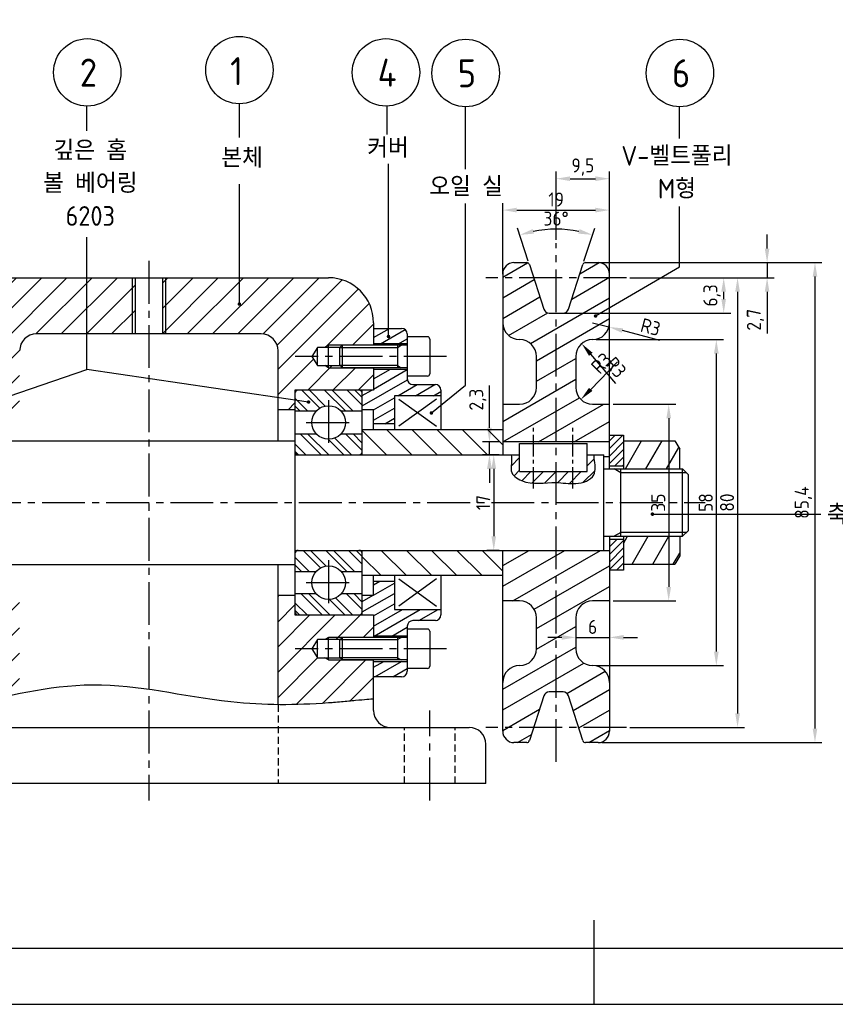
# Model space of a CAD drawing. Header units: millimetres. Extents: x 0 to 420, y 0 to 297.
# Tile 2 of 4: x 108 to 253, y 0 to 175. Entities that reach past the tile are written whole.
import ezdxf
from ezdxf.enums import TextEntityAlignment as Align

# ---------------------------------------------------------------- set-up
doc = ezdxf.new("R2010")
doc.units = ezdxf.units.MM
doc.header["$LTSCALE"] = 0.4
doc.linetypes.add('CENTER2', pattern=[28.575, 19.05, -3.175, 3.175, -3.175])
doc.linetypes.add('HIDDEN2', pattern=[4.7625, 3.175, -1.5875])
for name, color, linetype in [('가는선', 1, 'Continuous'), ('문자', 2, 'Continuous'), ('숨은선', 2, 'HIDDEN2'), ('외형선', 3, 'Continuous'), ('윤곽선', 5, 'Continuous'), ('중심선', 1, 'CENTER2')]:
    doc.layers.add(name, color=color, linetype=linetype)
doc.styles.get("Standard").update_dxf_attribs({"font": 'isocp.shx', "bigfont": 'whgtxt.shx'})
doc.dimstyles.new('ISO-25', dxfattribs={"dimtxt": 2.5, "dimasz": 2.5, "dimexe": 1.25, "dimexo": 0.625, "dimtad": 1, "dimtxsty": 'Standard', "dimcen": 2.5, "dimadec": 0, "dimazin": 0, "dimtfac": 1, "dimtmove": 0, "dimatfit": 3, "dimfxl": 1, "dimarcsym": 0})

# ---------------------------------------------------------------- blocks, each defined once
blk = doc.blocks.new('*D3')
at = {"color": 0, "lineweight": -2, "transparency": 16777216}
for p, q in [((216.43, 129.27), (236.85, 129.27)), ((235.6, 126.77), (235.6, 51.77)), ((216.43, 49.27), (236.85, 49.27))]:
    blk.add_line(p, q, dxfattribs=at)
at = {"color": 0, "transparency": 16777216}
for points in [[(235.18, 126.77), (236.02, 126.77), (235.6, 129.27)], [(235.18, 51.77), (236.02, 51.77), (235.6, 49.27)]]:
    blk.add_solid(points, dxfattribs=at)
at = {"layer": 'Defpoints', "color": 0, "transparency": 16777216}
for p in [(215.8, 129.27), (215.8, 49.27), (235.6, 49.27)]:
    blk.add_point(p, dxfattribs=at)
at = {"color": 0, "transparency": 16777216, "insert": (233.73, 89.27), "char_height": 2.5, "attachment_point": 5, "rotation": 90}
blk.add_mtext('80', dxfattribs=at)
blk = doc.blocks.new('_DotSmall')
at = {"color": 0, "linetype": 'ByBlock', "const_width": 0.5}
blk.add_lwpolyline([(-0.0625, 0, 1), (0.0625, 0, 1)], format="xyb", close=True, dxfattribs=at)
blk = doc.blocks.new('*D4')
at = {"color": 0, "lineweight": -2, "transparency": 16777216}
for p, q in [((211.43, 131.97), (250.63, 131.97)), ((249.38, 129.47), (249.38, 49.07)), ((211.43, 46.57), (250.63, 46.57))]:
    blk.add_line(p, q, dxfattribs=at)
at = {"color": 0, "transparency": 16777216}
for points in [[(248.97, 129.47), (249.8, 129.47), (249.38, 131.97)], [(248.97, 49.07), (249.8, 49.07), (249.38, 46.57)]]:
    blk.add_solid(points, dxfattribs=at)
at = {"layer": 'Defpoints', "color": 0, "transparency": 16777216}
for p in [(210.8, 131.97), (210.8, 46.57), (249.38, 46.57)]:
    blk.add_point(p, dxfattribs=at)
at = {"color": 0, "transparency": 16777216, "insert": (247.32, 89.27), "char_height": 2.5, "attachment_point": 5, "rotation": 90}
blk.add_mtext('85,4', dxfattribs=at)
blk = doc.blocks.new('*D5')
at = {"color": 0, "lineweight": -2, "transparency": 16777216}
for p, q in [((193.8, 129.89), (193.8, 142.56)), ((212.8, 129.89), (212.8, 142.56)), ((196.3, 141.31), (210.3, 141.31))]:
    blk.add_line(p, q, dxfattribs=at)
at = {"color": 0, "transparency": 16777216}
for points in [[(196.3, 141.73), (196.3, 140.89), (193.8, 141.31)], [(210.3, 141.73), (210.3, 140.89), (212.8, 141.31)]]:
    blk.add_solid(points, dxfattribs=at)
at = {"layer": 'Defpoints', "color": 0, "transparency": 16777216}
for p in [(212.8, 141.31), (193.8, 129.27), (212.8, 129.27)]:
    blk.add_point(p, dxfattribs=at)
at = {"color": 0, "transparency": 16777216, "insert": (203.3, 143.19), "char_height": 2.5, "attachment_point": 5}
blk.add_mtext('19', dxfattribs=at)
blk = doc.blocks.new('*D6')
at = {"color": 0, "lineweight": -2, "transparency": 16777216}
for p, q in [((203.3, 136.04), (203.3, 148.15)), ((212.8, 130.59), (212.8, 148.15)), ((205.8, 146.9), (210.3, 146.9))]:
    blk.add_line(p, q, dxfattribs=at)
at = {"color": 0, "transparency": 16777216}
for points in [[(205.8, 147.31), (205.8, 146.48), (203.3, 146.9)], [(210.3, 147.31), (210.3, 146.48), (212.8, 146.9)]]:
    blk.add_solid(points, dxfattribs=at)
at = {"layer": 'Defpoints', "color": 0, "transparency": 16777216}
for p in [(212.8, 146.9), (203.3, 135.41), (212.8, 129.97)]:
    blk.add_point(p, dxfattribs=at)
at = {"color": 0, "transparency": 16777216, "insert": (208.05, 148.96), "char_height": 2.5, "attachment_point": 5}
blk.add_mtext('9,5', dxfattribs=at)
blk = doc.blocks.new('*D7')
at = {"color": 0, "lineweight": -2, "transparency": 16777216}
for p, q in [((240.86, 134.47), (240.86, 136.97)), ((210.3, 131.97), (242.11, 131.97)), ((240.86, 131.97), (240.86, 129.27)), ((216.43, 129.27), (242.11, 129.27)), ((240.86, 126.77), (240.86, 119.33))]:
    blk.add_line(p, q, dxfattribs=at)
at = {"color": 0, "transparency": 16777216}
for points in [[(240.44, 134.47), (241.27, 134.47), (240.86, 131.97)], [(240.44, 126.77), (241.27, 126.77), (240.86, 129.27)]]:
    blk.add_solid(points, dxfattribs=at)
at = {"layer": 'Defpoints', "color": 0, "transparency": 16777216}
for p in [(209.67, 131.97), (215.8, 129.27), (240.86, 129.27)]:
    blk.add_point(p, dxfattribs=at)
at = {"color": 0, "transparency": 16777216, "insert": (238.79, 121.8), "char_height": 2.5, "attachment_point": 5, "rotation": 90}
blk.add_mtext('2,7', dxfattribs=at)
blk = doc.blocks.new('*D8')
at = {"color": 0, "lineweight": -2, "transparency": 16777216}
for p, q in [((216.43, 129.27), (234.38, 129.27)), ((233.13, 125.47), (233.13, 126.77)), ((203.93, 122.97), (234.38, 122.97))]:
    blk.add_line(p, q, dxfattribs=at)
at = {"color": 0, "transparency": 16777216}
for points in [[(232.71, 126.77), (233.54, 126.77), (233.13, 129.27)], [(232.71, 125.47), (233.54, 125.47), (233.13, 122.97)]]:
    blk.add_solid(points, dxfattribs=at)
at = {"layer": 'Defpoints', "color": 0, "transparency": 16777216}
for p in [(215.8, 129.27), (233.13, 129.27), (203.3, 122.97)]:
    blk.add_point(p, dxfattribs=at)
at = {"color": 0, "transparency": 16777216, "insert": (231.06, 126.12), "char_height": 2.5, "attachment_point": 5, "rotation": 90}
blk.add_mtext('6,3', dxfattribs=at)
blk = doc.blocks.new('*D9')
at = {"color": 0, "lineweight": -2, "transparency": 16777216}
for p, q in [((213.43, 106.77), (224.59, 106.77)), ((223.34, 104.27), (223.34, 74.27)), ((213.43, 71.77), (224.59, 71.77))]:
    blk.add_line(p, q, dxfattribs=at)
at = {"color": 0, "transparency": 16777216}
for points in [[(222.93, 104.27), (223.76, 104.27), (223.34, 106.77)], [(222.93, 74.27), (223.76, 74.27), (223.34, 71.77)]]:
    blk.add_solid(points, dxfattribs=at)
at = {"layer": 'Defpoints', "color": 0, "transparency": 16777216}
for p in [(212.8, 106.77), (212.8, 71.77), (223.34, 71.77)]:
    blk.add_point(p, dxfattribs=at)
at = {"color": 0, "transparency": 16777216, "insert": (221.47, 89.27), "char_height": 2.5, "attachment_point": 5, "rotation": 90}
blk.add_mtext('35', dxfattribs=at)
blk = doc.blocks.new('*D10')
at = {"color": 0, "lineweight": -2, "transparency": 16777216}
for p, q in [((210.43, 118.27), (233.07, 118.27)), ((231.82, 115.77), (231.82, 62.77)), ((210.43, 60.27), (233.07, 60.27))]:
    blk.add_line(p, q, dxfattribs=at)
at = {"color": 0, "transparency": 16777216}
for points in [[(231.4, 115.77), (232.24, 115.77), (231.82, 118.27)], [(231.4, 62.77), (232.24, 62.77), (231.82, 60.27)]]:
    blk.add_solid(points, dxfattribs=at)
at = {"layer": 'Defpoints', "color": 0, "transparency": 16777216}
for p in [(209.8, 118.27), (209.8, 60.27), (231.82, 60.27)]:
    blk.add_point(p, dxfattribs=at)
at = {"color": 0, "transparency": 16777216, "insert": (229.94, 89.27), "char_height": 2.5, "attachment_point": 5, "rotation": 90}
blk.add_mtext('58', dxfattribs=at)
blk = doc.blocks.new('*D11')
at = {"color": 0, "lineweight": -2, "transparency": 16777216}
for p, q in [((204.3, 65.28), (201.8, 65.28)), ((206.8, 65.39), (206.8, 64.03)), ((206.8, 65.28), (212.8, 65.28)), ((212.8, 65.29), (212.8, 64.03)), ((215.3, 65.28), (217.8, 65.28))]:
    blk.add_line(p, q, dxfattribs=at)
at = {"color": 0, "transparency": 16777216}
for points in [[(204.3, 65.7), (204.3, 64.86), (206.8, 65.28)], [(215.3, 65.7), (215.3, 64.86), (212.8, 65.28)]]:
    blk.add_solid(points, dxfattribs=at)
at = {"layer": 'Defpoints', "color": 0, "transparency": 16777216}
for p in [(206.8, 66.02), (212.8, 65.92), (212.8, 65.28)]:
    blk.add_point(p, dxfattribs=at)
at = {"color": 0, "transparency": 16777216, "insert": (209.8, 67.15), "char_height": 2.5, "attachment_point": 5}
blk.add_mtext('6', dxfattribs=at)
blk = doc.blocks.new('*D12')
at = {"color": 0, "lineweight": -2, "transparency": 16777216}
for p, q in [((193.18, 97.77), (190.95, 97.77)), ((192.2, 95.27), (192.2, 83.27)), ((193.18, 80.77), (190.95, 80.77))]:
    blk.add_line(p, q, dxfattribs=at)
at = {"color": 0, "transparency": 16777216}
for points in [[(191.78, 95.27), (192.61, 95.27), (192.2, 97.77)], [(191.78, 83.27), (192.61, 83.27), (192.2, 80.77)]]:
    blk.add_solid(points, dxfattribs=at)
at = {"layer": 'Defpoints', "color": 0, "transparency": 16777216}
for p in [(193.8, 97.77), (192.2, 80.77), (193.8, 80.77)]:
    blk.add_point(p, dxfattribs=at)
at = {"color": 0, "transparency": 16777216, "insert": (190.32, 89.27), "char_height": 2.5, "attachment_point": 5, "rotation": 90}
blk.add_mtext('17', dxfattribs=at)
blk = doc.blocks.new('*D13')
at = {"color": 0, "lineweight": -2, "transparency": 16777216}
for p, q in [((198.35, 132.22), (196.44, 138.08)), ((208.26, 132.22), (210.17, 138.08))]:
    blk.add_line(p, q, dxfattribs=at)
blk.add_arc((203.3, 116.96), 20.96, 78.8366, 101.1634, dxfattribs=at)
at = {"color": 0, "transparency": 16777216}
for points in [[(199.35, 137.12), (199.14, 137.93), (196.83, 136.9)], [(207.47, 137.93), (207.26, 137.12), (209.78, 136.9)]]:
    blk.add_solid(points, dxfattribs=at)
at = {"layer": 'Defpoints', "color": 0, "transparency": 16777216}
for p in [(205.5, 137.81), (198.54, 131.62), (208.07, 131.62), (201.13, 123.66), (205.48, 123.66)]:
    blk.add_point(p, dxfattribs=at)
at = {"color": 0, "transparency": 16777216, "insert": (203.3, 139.8), "char_height": 2.5, "attachment_point": 5}
blk.add_mtext('36°', dxfattribs=at)
blk = doc.blocks.new('*D14')
at = {"color": 0, "lineweight": -2, "transparency": 16777216}
blk.add_line((213.95, 110.45), (209.48, 115.65), dxfattribs=at)
at = {"color": 0, "transparency": 16777216}
blk.add_solid([(209.79, 115.92), (209.16, 115.37), (207.85, 117.54)], dxfattribs=at)
at = {"layer": 'Defpoints', "color": 0, "transparency": 16777216}
for p in [(207.85, 117.54), (209.8, 115.27)]:
    blk.add_point(p, dxfattribs=at)
at = {"color": 0, "transparency": 16777216, "insert": (213.95, 113.33), "char_height": 2.5, "attachment_point": 5, "rotation": 310.758}
blk.add_mtext('R3', dxfattribs=at)
blk = doc.blocks.new('*D15')
at = {"color": 0, "lineweight": -2, "transparency": 16777216}
for p, q in [((209.8, 121.27), (212.71, 120.51)), ((221.75, 118.13), (215.12, 119.87))]:
    blk.add_line(p, q, dxfattribs=at)
at = {"color": 0, "transparency": 16777216}
blk.add_solid([(215.23, 120.27), (215.02, 119.47), (212.71, 120.51)], dxfattribs=at)
at = {"layer": 'Defpoints', "color": 0, "transparency": 16777216}
for p in [(209.8, 121.27), (212.71, 120.51)]:
    blk.add_point(p, dxfattribs=at)
at = {"color": 0, "transparency": 16777216, "insert": (220.12, 120.5), "char_height": 2.5, "attachment_point": 5, "rotation": 345.2935}
blk.add_mtext('R3', dxfattribs=at)
blk = doc.blocks.new('*D16')
at = {"color": 0, "lineweight": -2, "transparency": 16777216}
blk.add_line((214.25, 114.31), (209.45, 109.41), dxfattribs=at)
at = {"color": 0, "transparency": 16777216}
blk.add_solid([(209.16, 109.7), (209.75, 109.12), (207.71, 107.62)], dxfattribs=at)
at = {"layer": 'Defpoints', "color": 0, "transparency": 16777216}
for p in [(209.8, 109.77), (207.71, 107.62)]:
    blk.add_point(p, dxfattribs=at)
at = {"color": 0, "transparency": 16777216, "insert": (211.38, 114.07), "char_height": 2.5, "attachment_point": 5, "rotation": 45.651}
blk.add_mtext('R3', dxfattribs=at)
blk = doc.blocks.new('*D17')
at = {"color": 0, "lineweight": -2, "transparency": 16777216}
for p, q in [((191.43, 102.57), (191.43, 110.11)), ((193.18, 100.07), (190.18, 100.07)), ((191.43, 97.77), (191.43, 100.07)), ((191.57, 97.77), (190.18, 97.77)), ((191.43, 95.27), (191.43, 92.77))]:
    blk.add_line(p, q, dxfattribs=at)
at = {"color": 0, "transparency": 16777216}
for points in [[(191.01, 102.57), (191.85, 102.57), (191.43, 100.07)], [(191.01, 95.27), (191.85, 95.27), (191.43, 97.77)]]:
    blk.add_solid(points, dxfattribs=at)
at = {"layer": 'Defpoints', "color": 0, "transparency": 16777216}
for p in [(191.43, 100.07), (193.8, 100.07), (192.2, 97.77)]:
    blk.add_point(p, dxfattribs=at)
at = {"color": 0, "transparency": 16777216, "insert": (189.37, 107.59), "char_height": 2.5, "attachment_point": 5, "rotation": 90}
blk.add_mtext('2,3', dxfattribs=at)
blk = doc.blocks.new('*U2')
at = {"layer": '가는선'}
h = blk.add_hatch(dxfattribs=at)
h.set_pattern_fill('ANSI31', color=256, scale=25.4, angle=-15, style=0)
h.set_pattern_definition([(30, (-5.793, -15.1847), (-1.5875, 2.74963), [])])
edge = h.paths.add_edge_path()
edge.add_ellipse((204.53, 123.97), major_axis=(0, -1), ratio=1, start_angle=0, end_angle=72)
edge.add_line((205.48, 123.66), (208.07, 131.62))
edge.add_ellipse((208.54, 131.47), major_axis=(-0.476, 0.155), ratio=1, start_angle=288, end_angle=360, ccw=False)
edge.add_line((208.54, 131.97), (210.8, 131.97))
edge.add_ellipse((210.8, 129.97), major_axis=(0, 2), ratio=1, start_angle=270, end_angle=360, ccw=False)
edge.add_line((212.8, 129.97), (212.8, 121.27))
edge.add_ellipse((209.8, 121.27), major_axis=(3, 0), ratio=1, start_angle=270, end_angle=360, ccw=False)
edge.add_ellipse((209.8, 115.27), major_axis=(0, 3), ratio=1, start_angle=0, end_angle=90)
edge.add_line((206.8, 115.27), (206.8, 109.77))
edge.add_ellipse((209.8, 109.77), major_axis=(-3, 0), ratio=1, start_angle=0, end_angle=90)
edge.add_line((209.8, 106.77), (212.8, 106.77))
edge.add_line((212.8, 106.77), (212.8, 101.27))
edge.add_line((212.8, 101.27), (212.8, 100.07))
edge.add_line((212.8, 100.07), (193.8, 100.07))
edge.add_line((193.8, 100.07), (193.8, 102.27))
edge.add_line((193.8, 102.27), (193.8, 106.77))
edge.add_line((193.8, 106.77), (196.8, 106.77))
edge.add_ellipse((196.8, 109.77), major_axis=(0, -3), ratio=1, start_angle=0, end_angle=90)
edge.add_line((199.8, 109.77), (199.8, 115.27))
edge.add_ellipse((196.8, 115.27), major_axis=(3, 0), ratio=1, start_angle=0, end_angle=90)
edge.add_ellipse((196.8, 121.27), major_axis=(0, -3), ratio=1, start_angle=270, end_angle=360, ccw=False)
edge.add_line((193.8, 121.27), (193.8, 129.97))
edge.add_ellipse((195.8, 129.97), major_axis=(-2, 0), ratio=1, start_angle=270, end_angle=360, ccw=False)
edge.add_line((195.8, 131.97), (198.06, 131.97))
edge.add_ellipse((198.06, 131.47), major_axis=(0, 0.5), ratio=1, start_angle=288, end_angle=360, ccw=False)
edge.add_line((198.54, 131.62), (201.13, 123.66))
edge.add_ellipse((202.08, 123.97), major_axis=(-0.951, -0.309), ratio=1, start_angle=0, end_angle=72)
edge.add_line((202.08, 122.97), (204.53, 122.97))
edge = h.paths.add_edge_path()
edge.add_ellipse((204.53, 54.57), major_axis=(0.951, 0.309), ratio=1, start_angle=0, end_angle=72)
edge.add_line((204.53, 55.57), (202.08, 55.57))
edge.add_ellipse((202.08, 54.57), major_axis=(0, 1), ratio=1, start_angle=0, end_angle=72)
edge.add_line((201.13, 54.88), (198.54, 46.91))
edge.add_ellipse((198.06, 47.07), major_axis=(0.476, -0.155), ratio=1, start_angle=288, end_angle=360, ccw=False)
edge.add_line((198.06, 46.57), (195.8, 46.57))
edge.add_ellipse((195.8, 48.57), major_axis=(0, -2), ratio=1, start_angle=270, end_angle=360, ccw=False)
edge.add_line((193.8, 48.57), (193.8, 57.27))
edge.add_ellipse((196.8, 57.27), major_axis=(-3, 0), ratio=1, start_angle=270, end_angle=360, ccw=False)
edge.add_ellipse((196.8, 63.27), major_axis=(0, -3), ratio=1, start_angle=0, end_angle=90)
edge.add_line((199.8, 63.27), (199.8, 68.77))
edge.add_ellipse((196.8, 68.77), major_axis=(3, 0), ratio=1, start_angle=0, end_angle=90)
edge.add_line((196.8, 71.77), (193.8, 71.77))
edge.add_line((193.8, 71.77), (193.8, 76.27))
edge.add_line((193.8, 76.27), (193.8, 80.77))
edge.add_line((193.8, 80.77), (212.8, 80.77))
edge.add_line((212.8, 80.77), (212.8, 77.27))
edge.add_line((212.8, 77.27), (212.8, 71.77))
edge.add_line((212.8, 71.77), (209.8, 71.77))
edge.add_ellipse((209.8, 68.77), major_axis=(0, 3), ratio=1, start_angle=0, end_angle=90)
edge.add_line((206.8, 68.77), (206.8, 63.27))
edge.add_ellipse((209.8, 63.27), major_axis=(-3, 0), ratio=1, start_angle=0, end_angle=90)
edge.add_ellipse((209.8, 57.27), major_axis=(0, 3), ratio=1, start_angle=270, end_angle=360, ccw=False)
edge.add_line((212.8, 57.27), (212.8, 48.57))
edge.add_ellipse((210.8, 48.57), major_axis=(2, 0), ratio=1, start_angle=270, end_angle=360, ccw=False)
edge.add_line((210.8, 46.57), (208.54, 46.57))
edge.add_ellipse((208.54, 47.07), major_axis=(0, -0.5), ratio=1, start_angle=288, end_angle=360, ccw=False)
edge.add_line((208.07, 46.91), (205.48, 54.88))
h = blk.add_hatch(dxfattribs=at)
h.set_pattern_fill('ANSI31', color=256, scale=25.4, style=0)
h.set_pattern_definition([(45, (-5.793, -15.1847), (-2.245064, 2.245064), [])])
edge = h.paths.add_edge_path()
edge.add_line((96.37, 117.27), (90.8, 117.27))
edge.add_line((90.8, 117.27), (90.8, 117.52))
edge.add_line((90.8, 117.52), (90.8, 120.27))
edge.add_line((90.8, 120.27), (90.8, 121.27))
edge.add_ellipse((98.8, 121.27), major_axis=(-8, 0), ratio=1, start_angle=270, end_angle=360, ccw=False)
edge.add_line((98.8, 129.27), (128.35, 129.27))
edge.add_line((128.35, 129.27), (128.35, 119.27))
edge.add_line((128.35, 119.27), (110.8, 119.27))
edge.add_ellipse((110.8, 116.27), major_axis=(0, 3), ratio=1, start_angle=0, end_angle=90)
edge.add_line((107.8, 116.27), (107.8, 105.77))
edge.add_line((107.8, 105.77), (104.8, 105.77))
edge.add_line((104.8, 105.77), (104.8, 108.67))
edge.add_line((104.8, 108.67), (104.8, 109.27))
edge.add_line((104.8, 109.27), (104.2, 109.27))
edge.add_line((104.2, 109.27), (93.4, 109.27))
edge.add_line((93.4, 109.27), (92.8, 109.27))
edge.add_line((92.8, 109.27), (90.8, 109.27))
edge.add_line((90.8, 109.27), (90.8, 113.02))
edge.add_line((90.8, 113.02), (90.8, 113.27))
edge.add_line((90.8, 113.27), (96.37, 113.27))
edge.add_line((96.37, 113.27), (96.75, 113.65))
edge.add_line((96.75, 113.65), (100.8, 113.65))
edge.add_line((100.8, 113.65), (101.78, 115.27))
edge.add_line((101.78, 115.27), (100.8, 116.89))
edge.add_line((100.8, 116.89), (96.75, 116.89))
edge.add_line((96.75, 116.89), (96.37, 117.27))
edge = h.paths.add_edge_path()
edge.add_line((96.37, 65.27), (90.8, 65.27))
edge.add_line((90.8, 65.27), (90.8, 65.52))
edge.add_line((90.8, 65.52), (90.8, 69.27))
edge.add_line((90.8, 69.27), (92.8, 69.27))
edge.add_line((92.8, 69.27), (93.4, 69.27))
edge.add_line((93.4, 69.27), (104.2, 69.27))
edge.add_line((104.2, 69.27), (104.8, 69.27))
edge.add_line((104.8, 69.27), (104.8, 69.87))
edge.add_line((104.8, 69.87), (104.8, 72.77))
edge.add_line((104.8, 72.77), (107.8, 72.77))
edge.add_line((107.8, 72.77), (107.8, 55.26))
edge.add_spline(control_points=[(107.8, 55.26), (104.69, 54.66), (101.71, 54), (98.8, 53.58)], knot_values=[6.103661, 6.103661, 6.103661, 6.103661, 7.253187, 7.253187, 7.253187, 7.253187], degree=3, periodic=0)
edge.add_spline(control_points=[(98.8, 53.58), (98.75, 53.57), (98.71, 53.56), (98.52, 53.54), (98.38, 53.52), (97.99, 53.46), (97.75, 53.43), (96.84, 53.32), (96.19, 53.25), (95.24, 53.18), (94.92, 53.15), (94.62, 53.14), (93.9, 53.1), (93.26, 53.08), (92.12, 53.07), (91.65, 53.09), (90.98, 53.11), (90.8, 53.12), (90.8, 53.12)], knot_values=[4.620772, 4.620772, 4.620772, 4.620772, 4.635681, 4.635681, 4.678176, 4.678176, 4.751876, 4.751876, 4.955897, 4.955897, 5.064272, 5.064272, 5.064272, 5.31548, 5.31548, 5.592295, 5.592295, 5.882512, 5.882512, 5.882512, 5.882512], degree=3, periodic=0)
edge.add_line((90.8, 53.12), (90.8, 58.27))
edge.add_line((90.8, 58.27), (90.8, 61.02))
edge.add_line((90.8, 61.02), (90.8, 61.27))
edge.add_line((90.8, 61.27), (96.37, 61.27))
edge.add_line((96.37, 61.27), (96.75, 61.65))
edge.add_line((96.75, 61.65), (100.8, 61.65))
edge.add_line((100.8, 61.65), (101.78, 63.27))
edge.add_line((101.78, 63.27), (100.8, 64.89))
edge.add_line((100.8, 64.89), (96.75, 64.89))
edge.add_line((96.75, 64.89), (96.37, 65.27))
edge = h.paths.add_edge_path()
edge.add_line((165.23, 61.27), (170.8, 61.27))
edge.add_line((170.8, 61.27), (170.8, 61.02))
edge.add_line((170.8, 61.02), (170.8, 58.27))
edge.add_line((170.8, 58.27), (170.8, 54.34))
edge.add_spline(control_points=[(170.8, 54.34), (170.8, 54.34), (170.77, 54.34), (170.53, 54.31), (170.16, 54.28), (169.07, 54.17), (168.38, 54.11), (166.82, 53.96), (165.98, 53.88), (164.63, 53.76), (164.16, 53.72), (163.52, 53.67), (163.35, 53.66), (163.08, 53.64), (162.98, 53.63), (162.85, 53.62), (162.83, 53.62), (162.8, 53.62)], knot_values=[1.696332, 1.696332, 1.696332, 1.696332, 1.825777, 1.825777, 2.141356, 2.141356, 2.444931, 2.444931, 2.726097, 2.726097, 2.870209, 2.870209, 2.92035, 2.92035, 2.951828, 2.951828, 2.9585, 2.9585, 2.9585, 2.9585], degree=3, periodic=0)
edge.add_spline(control_points=[(162.8, 53.62), (159.68, 53.39), (156.75, 53.28), (153.8, 53.31)], knot_values=[0.050313, 0.050313, 0.050313, 0.050313, 0.995829, 0.995829, 0.995829, 0.995829], degree=3, periodic=0)
edge.add_line((153.8, 53.31), (153.8, 72.77))
edge.add_line((153.8, 72.77), (156.8, 72.77))
edge.add_line((156.8, 72.77), (156.8, 69.87))
edge.add_line((156.8, 69.87), (156.8, 69.27))
edge.add_line((156.8, 69.27), (157.4, 69.27))
edge.add_line((157.4, 69.27), (168.2, 69.27))
edge.add_line((168.2, 69.27), (168.8, 69.27))
edge.add_line((168.8, 69.27), (170.8, 69.27))
edge.add_line((170.8, 69.27), (170.8, 65.52))
edge.add_line((170.8, 65.52), (170.8, 65.27))
edge.add_line((170.8, 65.27), (165.23, 65.27))
edge.add_line((165.23, 65.27), (164.85, 64.89))
edge.add_line((164.85, 64.89), (160.8, 64.89))
edge.add_line((160.8, 64.89), (159.83, 63.27))
edge.add_line((159.83, 63.27), (160.8, 61.65))
edge.add_line((160.8, 61.65), (164.85, 61.65))
edge.add_line((164.85, 61.65), (165.23, 61.27))
edge = h.paths.add_edge_path()
edge.add_line((165.23, 113.27), (170.8, 113.27))
edge.add_line((170.8, 113.27), (170.8, 113.02))
edge.add_line((170.8, 113.02), (170.8, 109.27))
edge.add_line((170.8, 109.27), (168.8, 109.27))
edge.add_line((168.8, 109.27), (168.2, 109.27))
edge.add_line((168.2, 109.27), (157.4, 109.27))
edge.add_line((157.4, 109.27), (156.8, 109.27))
edge.add_line((156.8, 109.27), (156.8, 108.67))
edge.add_line((156.8, 108.67), (156.8, 105.77))
edge.add_line((156.8, 105.77), (153.8, 105.77))
edge.add_line((153.8, 105.77), (153.8, 116.27))
edge.add_ellipse((150.8, 116.27), major_axis=(3, 0), ratio=1, start_angle=0, end_angle=90)
edge.add_line((150.8, 119.27), (133.26, 119.27))
edge.add_line((133.26, 119.27), (133.26, 129.27))
edge.add_line((133.26, 129.27), (162.8, 129.27))
edge.add_ellipse((162.8, 121.27), major_axis=(0, 8), ratio=1, start_angle=270, end_angle=360, ccw=False)
edge.add_line((170.8, 121.27), (170.8, 120.27))
edge.add_line((170.8, 120.27), (170.8, 117.52))
edge.add_line((170.8, 117.52), (170.8, 117.27))
edge.add_line((170.8, 117.27), (165.23, 117.27))
edge.add_line((165.23, 117.27), (164.85, 116.89))
edge.add_line((164.85, 116.89), (160.8, 116.89))
edge.add_line((160.8, 116.89), (159.83, 115.27))
edge.add_line((159.83, 115.27), (160.8, 113.65))
edge.add_line((160.8, 113.65), (164.85, 113.65))
edge.add_line((164.85, 113.65), (165.23, 113.27))
h = blk.add_hatch(dxfattribs=at)
h.set_pattern_fill('ANSI31', color=256, scale=0.5, angle=-15, style=0)
h.set_pattern_definition([(30, (0, -7.4852), (-0.79375, 1.374815), [])])
edge = h.paths.add_edge_path()
edge.add_line((176.8, 117.52), (176.8, 118.77))
edge.add_line((176.8, 118.77), (176.8, 119.27))
edge.add_ellipse((175.8, 119.27), major_axis=(0, 1), ratio=1, start_angle=270, end_angle=360)
edge.add_line((175.8, 120.27), (170.8, 120.27))
edge.add_line((170.8, 120.27), (170.8, 117.52))
edge.add_line((170.8, 117.52), (176.8, 117.52))
edge = h.paths.add_edge_path()
edge.add_line((176.8, 59.77), (176.8, 61.02))
edge.add_line((176.8, 61.02), (170.8, 61.02))
edge.add_line((170.8, 61.02), (170.8, 58.27))
edge.add_line((170.8, 58.27), (175.8, 58.27))
edge.add_ellipse((175.8, 59.27), major_axis=(1, 0), ratio=1, start_angle=270, end_angle=360)
edge.add_line((176.8, 59.27), (176.8, 59.77))
edge = h.paths.add_edge_path()
edge.add_line((176.8, 111.77), (176.8, 113.02))
edge.add_line((176.8, 113.02), (170.8, 113.02))
edge.add_line((170.8, 113.02), (170.8, 109.27))
edge.add_line((170.8, 109.27), (168.8, 109.27))
edge.add_line((168.8, 109.27), (168.8, 108.67))
edge.add_line((168.8, 108.67), (168.8, 105.77))
edge.add_line((168.8, 105.77), (170.8, 105.77))
edge.add_line((170.8, 105.77), (170.8, 103.27))
edge.add_line((170.8, 103.27), (174.5, 103.27))
edge.add_line((174.5, 103.27), (174.5, 104.37))
edge.add_line((174.5, 104.37), (174.5, 107.97))
edge.add_line((174.5, 107.97), (174.5, 108.27))
edge.add_line((174.5, 108.27), (174.8, 108.27))
edge.add_line((174.8, 108.27), (182.2, 108.27))
edge.add_line((182.2, 108.27), (182.8, 108.27))
edge.add_line((182.8, 108.27), (182.8, 109.27))
edge.add_ellipse((181.8, 109.27), major_axis=(0, 1), ratio=1, start_angle=270, end_angle=360)
edge.add_line((181.8, 110.27), (177.8, 110.27))
edge.add_ellipse((177.8, 111.27), major_axis=(-1, 0), ratio=1, start_angle=0, end_angle=90, ccw=False)
edge.add_line((176.8, 111.27), (176.8, 111.77))
edge = h.paths.add_edge_path()
edge.add_line((176.8, 65.52), (176.8, 66.77))
edge.add_line((176.8, 66.77), (176.8, 67.27))
edge.add_ellipse((177.8, 67.27), major_axis=(0, 1), ratio=1, start_angle=0, end_angle=90, ccw=False)
edge.add_line((177.8, 68.27), (181.8, 68.27))
edge.add_ellipse((181.8, 69.27), major_axis=(1, 0), ratio=1, start_angle=270, end_angle=360)
edge.add_line((182.8, 69.27), (182.8, 70.27))
edge.add_line((182.8, 70.27), (182.2, 70.27))
edge.add_line((182.2, 70.27), (174.8, 70.27))
edge.add_line((174.8, 70.27), (174.5, 70.27))
edge.add_line((174.5, 70.27), (174.5, 70.57))
edge.add_line((174.5, 70.57), (174.5, 74.17))
edge.add_line((174.5, 74.17), (174.5, 75.27))
edge.add_line((174.5, 75.27), (170.8, 75.27))
edge.add_line((170.8, 75.27), (170.8, 72.77))
edge.add_line((170.8, 72.77), (168.8, 72.77))
edge.add_line((168.8, 72.77), (168.8, 69.87))
edge.add_line((168.8, 69.87), (168.8, 69.27))
edge.add_line((168.8, 69.27), (170.8, 69.27))
edge.add_line((170.8, 69.27), (170.8, 65.52))
edge.add_line((170.8, 65.52), (176.8, 65.52))
h = blk.add_hatch(dxfattribs=at)
h.set_pattern_fill('ANSI32', color=256, scale=0.3, angle=90)
h.set_pattern_definition([(135, (0, -7.4852), (-2.020558, -2.020558), []), (135, (8e-17, -6.138), (-2.020558, -2.020558), [])])
h.paths.add_polyline_path([(168.8, 105.52), (168.8, 108.67, 0.414214), (168.2, 109.27), (157.4, 109.27, 0.414214), (156.8, 108.67), (156.8, 105.52), (160.58, 105.52, -0.445148), (165.03, 105.52)])
h.paths.add_polyline_path([(165.03, 101.52, -0.445148), (160.58, 101.52), (156.8, 101.52), (156.8, 98.37, 0.414214), (157.4, 97.77), (168.2, 97.77, 0.414214), (168.8, 98.37), (168.8, 101.52)])
h.paths.add_polyline_path([(157.4, 80.77, 0.414214), (156.8, 80.17), (156.8, 77.02), (160.58, 77.02, -0.445148), (165.03, 77.02), (168.8, 77.02), (168.8, 80.17, 0.414214), (168.2, 80.77)])
h.paths.add_polyline_path([(165.03, 73.02, -0.445148), (160.58, 73.02), (156.8, 73.02), (156.8, 69.87, 0.414214), (157.4, 69.27), (168.2, 69.27, 0.414214), (168.8, 69.87), (168.8, 73.02)])
h = blk.add_hatch(dxfattribs=at)
h.set_pattern_fill('ANSI31', color=256, scale=25.4, angle=90.0002, style=0)
h.set_pattern_definition([(135.0002, (-5.793, -15.1847), (-2.245056, -2.245072), [])])
h.paths.add_polyline_path([(193.8, 80.77), (193.8, 76.27), (168.8, 76.27), (168.8, 77.02), (168.8, 80.17), (168.8, 80.77)])
h.paths.add_polyline_path([(168.8, 101.52), (168.8, 102.27), (193.8, 102.27), (193.8, 100.07), (193.8, 97.77), (168.8, 97.77), (168.8, 98.37)])
h = blk.add_hatch(dxfattribs=at)
h.set_pattern_fill('ANSI31', color=256, scale=0.3, style=0)
h.set_pattern_definition([(45, (0, -7.4852), (-0.6735192, 0.6735192), [])])
h.paths.add_polyline_path([(215.3, 77.27), (212.8, 77.27), (212.8, 80.77), (212.8, 82.77), (215.3, 82.77), (215.3, 78.3)])
h.paths.add_polyline_path([(212.8, 101.27), (215.3, 101.27), (215.3, 100.24), (215.3, 95.77), (212.8, 95.77), (212.8, 100.07)])
h = blk.add_hatch(dxfattribs=at)
h.set_pattern_fill('ANSI31', color=256, scale=25.4, angle=15, style=0)
h.set_pattern_definition([(60, (-5.793, -15.1847), (-2.74963, 1.5875), [])])
h.paths.add_polyline_path([(215.3, 83.27), (225.3, 83.27), (225.3, 83.27), (225.3, 79.77), (224.46, 78.3), (215.3, 78.3), (215.3, 82.77), (215.3, 83.27)])
h.paths.add_polyline_path([(225.3, 95.27), (215.3, 95.27), (215.3, 95.27), (215.3, 95.77), (215.3, 100.24), (224.46, 100.24), (225.3, 98.77), (225.3, 95.27)])
h = blk.add_hatch(dxfattribs=at)
h.set_pattern_fill('ANSI31', color=256, scale=0.5)
h.set_pattern_definition([(45, (0, -7.4852), (-1.122532, 1.122532), [])])
edge = h.paths.add_edge_path()
edge.add_spline(control_points=[(195.31, 97.77), (195.35, 97.26), (195.41, 96.31), (195.05, 94.44), (198.31, 92.07), (202.49, 93.25), (206.68, 92.31), (210.01, 93.37), (210.35, 95.65), (210.07, 96.81), (210.06, 97.55), (210.06, 97.77)], knot_values=[0, 0, 0, 0, 1.539192, 2.870312, 5.367946, 11.533611, 15.094292, 18.605045, 19.993255, 21.550675, 22.204287, 22.204287, 22.204287, 22.204287], degree=3, periodic=0)
edge.add_line((210.06, 97.77), (208.8, 97.77))
edge.add_line((208.8, 97.77), (208.8, 94.77))
edge.add_line((208.8, 94.77), (196.8, 94.77))
edge.add_line((196.8, 94.77), (196.8, 97.77))
edge.add_line((196.8, 97.77), (195.31, 97.77))
for points in [[(119.74, 155.41), (119.74, 159.81)], [(146.92, 154.2), (146.92, 160.22)], [(173.24, 154.74), (173.24, 159.81)], [(187.15, 148.6), (187.15, 159.7)], [(225.28, 154.06), (225.28, 159.7)]]:
    blk.add_lwpolyline(points)
at = {"layer": 'Defpoints'}
blk.add_lwpolyline([(0, 0), (420, 0), (420, 297), (0, 297)], close=True, dxfattribs=at)
at = {"layer": '가는선'}
for p, q in [((127.8, 129.27), (127.8, 119.27)), ((133.8, 119.27), (133.8, 129.27)), ((162.8, 117.27), (162.15, 116.89)), ((170.8, 117.27), (162.8, 117.27)), ((164.85, 116.89), (175.05, 116.89)), ((175.05, 116.89), (175.71, 117.27)), ((162.8, 113.27), (162.15, 113.65)), ((162.8, 113.27), (170.8, 113.27)), ((175.05, 113.65), (164.85, 113.65)), ((175.05, 113.65), (175.71, 113.27)), ((214.8, 94.59), (213.63, 95.27)), ((226.48, 94.59), (214.8, 94.59)), ((214.8, 83.94), (213.63, 83.27)), ((226.48, 83.94), (214.8, 83.94)), ((162.8, 65.27), (162.15, 64.89)), ((170.8, 65.27), (162.8, 65.27)), ((164.85, 64.89), (175.05, 64.89)), ((175.05, 64.89), (175.71, 65.27)), ((162.8, 61.27), (162.15, 61.65)), ((175.05, 61.65), (164.85, 61.65)), ((175.05, 61.65), (175.71, 61.27)), ((162.8, 61.27), (170.8, 61.27))]:
    blk.add_line(p, q, dxfattribs=at)
for points, knots in [([(195.31, 97.77), (195.35, 97.26), (195.41, 96.31), (195.05, 94.44), (198.31, 92.07), (202.49, 93.25), (206.68, 92.31), (210.01, 93.37), (210.35, 95.65), (210.07, 96.81), (210.06, 97.55), (210.06, 97.77)], [0, 0, 0, 0, 1.539192, 2.870312, 5.367946, 11.533611, 15.094292, 18.605045, 19.993255, 21.550675, 22.204287, 22.204287, 22.204287, 22.204287]), ([(170.8, 54.34), (170.8, 54.34), (170.77, 54.34), (170.53, 54.31), (170.16, 54.28), (169.07, 54.17), (168.38, 54.11), (166.82, 53.96), (165.98, 53.88), (164.63, 53.76), (164.16, 53.72), (163.52, 53.67), (163.35, 53.66), (163.08, 53.64), (162.98, 53.63), (162.85, 53.62), (162.83, 53.62), (162.8, 53.62), (156.79, 53.18), (151.48, 53.16), (136.28, 54.79), (129.27, 56.86), (112.6, 56.75), (105.5, 54.56), (98.8, 53.58), (98.75, 53.57), (98.71, 53.56), (98.52, 53.54), (98.38, 53.52), (97.99, 53.46), (97.75, 53.43), (96.84, 53.32), (96.19, 53.25), (95.24, 53.18), (94.92, 53.15), (94.62, 53.14), (93.9, 53.1), (93.26, 53.08), (92.12, 53.07), (91.65, 53.09), (90.98, 53.11), (90.8, 53.12), (90.8, 53.12)], [0, 0, 0, 0, 0.129445, 0.129445, 0.445024, 0.445024, 0.7486, 0.7486, 1.029765, 1.029765, 1.173877, 1.173877, 1.224018, 1.224018, 1.255496, 1.255496, 1.262168, 1.262168, 1.262168, 3.083883, 3.083883, 5.815756, 5.815756, 8.465043, 8.465043, 8.465043, 8.479952, 8.479952, 8.522447, 8.522447, 8.596147, 8.596147, 8.800168, 8.800168, 8.908543, 8.908543, 8.908543, 9.159751, 9.159751, 9.436566, 9.436566, 9.726783, 9.726783, 9.726783, 9.726783])]:
    blk.add_open_spline(points, degree=3, knots=knots, dxfattribs=at)
at = {"layer": '숨은선'}
for p, q in [((153.8, 53.31), (153.8, 39.27)), ((176.3, 39.27), (176.3, 49.27)), ((185.3, 39.27), (185.3, 49.27))]:
    blk.add_line(p, q, dxfattribs=at)
at = {"layer": '외형선'}
for p, q in [((195.8, 131.97), (198.06, 131.97)), ((198.54, 131.62), (201.13, 123.66)), ((205.48, 123.66), (208.07, 131.62)), ((208.54, 131.97), (210.8, 131.97)), ((193.8, 129.97), (193.8, 97.77)), ((212.8, 95.27), (212.8, 129.97)), ((98.8, 129.27), (162.8, 129.27)), ((128.35, 129.27), (128.35, 119.27)), ((133.26, 119.27), (133.26, 129.27)), ((202.08, 122.97), (204.53, 122.97)), ((170.8, 121.27), (170.8, 117.27)), ((150.8, 119.27), (110.8, 119.27)), ((170.8, 120.27), (175.8, 120.27)), ((176.8, 119.27), (176.8, 111.27)), ((176.8, 117.52), (170.8, 117.52)), ((180.4, 118.77), (176.8, 118.77)), ((180.8, 118.37), (180.8, 112.17)), ((153.8, 100.27), (153.8, 116.27)), ((160.8, 116.89), (159.83, 115.27)), ((164.85, 116.89), (160.8, 116.89)), ((160.8, 113.65), (160.8, 116.89)), ((162.8, 113.27), (162.8, 117.27)), ((164.8, 116.84), (165.23, 117.27)), ((164.8, 113.7), (164.8, 116.84)), ((165.23, 117.27), (165.23, 113.27)), ((176.7, 117.27), (165.23, 117.27)), ((175.05, 117.27), (175.05, 113.27)), ((159.83, 115.27), (160.8, 113.65)), ((199.8, 109.77), (199.8, 115.27)), ((206.8, 115.27), (206.8, 109.77)), ((160.8, 113.65), (164.85, 113.65)), ((164.8, 113.7), (165.23, 113.27)), ((176.7, 113.27), (165.23, 113.27)), ((170.8, 113.27), (170.8, 109.27)), ((170.8, 113.02), (176.8, 113.02)), ((180.4, 111.77), (176.8, 111.77)), ((170.8, 109.27), (156.8, 109.27)), ((156.8, 109.27), (156.8, 69.27)), ((168.8, 97.77), (168.8, 109.27)), ((177.8, 110.27), (181.8, 110.27)), ((182.8, 109.27), (182.8, 102.27)), ((182.8, 108.27), (174.5, 108.27)), ((174.5, 108.27), (174.5, 102.27)), ((181.99, 107.68), (175.31, 102.85)), ((175.31, 107.68), (181.99, 102.85)), ((156.8, 105.77), (153.8, 105.77)), ((160.58, 105.52), (156.8, 105.52)), ((168.8, 105.52), (165.03, 105.52)), ((170.8, 105.77), (168.8, 105.77)), ((170.8, 102.27), (170.8, 105.77)), ((193.8, 106.77), (196.8, 106.77)), ((209.8, 106.77), (212.8, 106.77)), ((168.8, 102.27), (193.8, 102.27)), ((174.5, 103.27), (170.8, 103.27)), ((104.8, 100.27), (156.8, 100.27)), ((156.8, 101.52), (160.58, 101.52)), ((165.03, 101.52), (168.8, 101.52)), ((212.8, 100.07), (193.8, 100.07)), ((212.8, 101.27), (215.3, 101.27)), ((215.3, 101.27), (215.3, 95.27)), ((215.3, 100.24), (224.46, 100.24)), ((224.46, 100.24), (225.3, 98.77)), ((196.8, 99.77), (208.8, 99.77)), ((196.8, 94.77), (196.8, 99.77)), ((208.8, 94.77), (208.8, 99.77)), ((225.3, 95.27), (225.3, 98.77)), ((156.8, 97.77), (196.8, 97.77)), ((208.8, 97.77), (211.8, 97.77)), ((211.8, 80.77), (211.8, 97.77)), ((212.8, 97.39), (211.8, 97.39)), ((196.8, 94.77), (208.8, 94.77)), ((211.8, 95.27), (225.8, 95.27)), ((215.3, 95.77), (212.8, 95.77)), ((214.8, 83.27), (214.8, 95.27)), ((215.3, 95.27), (215.3, 95.27)), ((225.3, 95.27), (225.3, 95.27)), ((225.8, 83.27), (225.8, 95.27)), ((226.8, 94.27), (225.8, 95.27)), ((226.8, 94.27), (226.8, 84.27)), ((226.8, 84.27), (225.8, 83.27)), ((211.8, 83.27), (225.8, 83.27)), ((212.8, 83.27), (212.8, 48.57)), ((212.8, 82.77), (215.3, 82.77)), ((215.3, 83.27), (215.3, 77.27)), ((215.3, 83.27), (215.3, 83.27)), ((225.3, 83.27), (225.3, 83.27)), ((225.3, 83.27), (225.3, 79.77)), ((156.8, 80.77), (212.8, 80.77)), ((168.8, 69.27), (168.8, 80.77)), ((193.8, 48.57), (193.8, 80.77)), ((225.3, 79.77), (224.46, 78.3)), ((104.8, 78.27), (156.8, 78.27)), ((153.8, 53.31), (153.8, 78.27)), ((215.3, 77.27), (212.8, 77.27)), ((215.3, 78.3), (224.46, 78.3)), ((156.8, 77.02), (160.58, 77.02)), ((165.03, 77.02), (168.8, 77.02)), ((193.8, 76.27), (168.8, 76.27)), ((170.8, 72.77), (170.8, 76.27)), ((174.5, 76.27), (174.5, 70.27)), ((181.99, 75.68), (175.31, 70.85)), ((175.31, 75.68), (181.99, 70.85)), ((182.8, 76.27), (182.8, 69.27)), ((170.8, 75.27), (174.5, 75.27)), ((153.8, 72.77), (156.8, 72.77)), ((160.58, 73.02), (156.8, 73.02)), ((168.8, 73.02), (165.03, 73.02)), ((168.8, 72.77), (170.8, 72.77)), ((174.5, 70.27), (182.8, 70.27)), ((196.8, 71.77), (193.8, 71.77)), ((212.8, 71.77), (209.8, 71.77)), ((156.8, 69.27), (170.8, 69.27)), ((170.8, 69.27), (170.8, 65.27)), ((199.8, 63.27), (199.8, 68.77)), ((206.8, 68.77), (206.8, 63.27)), ((176.8, 67.27), (176.8, 59.27)), ((180.4, 66.77), (176.8, 66.77)), ((181.8, 68.27), (177.8, 68.27)), ((160.8, 64.89), (159.83, 63.27)), ((164.85, 64.89), (160.8, 64.89)), ((160.8, 61.65), (160.8, 64.89)), ((162.8, 61.27), (162.8, 65.27)), ((164.8, 64.84), (165.23, 65.27)), ((164.8, 61.7), (164.8, 64.84)), ((165.23, 65.27), (165.23, 61.27)), ((176.7, 65.27), (165.23, 65.27)), ((176.8, 65.52), (170.8, 65.52)), ((175.05, 65.27), (175.05, 61.27)), ((180.8, 66.37), (180.8, 60.17)), ((159.83, 63.27), (160.8, 61.65)), ((160.8, 61.65), (164.85, 61.65)), ((164.8, 61.7), (165.23, 61.27)), ((176.7, 61.27), (165.23, 61.27)), ((170.8, 52.27), (170.8, 61.27)), ((170.8, 61.02), (176.8, 61.02)), ((180.4, 59.77), (176.8, 59.77)), ((175.8, 58.27), (170.8, 58.27)), ((201.13, 54.88), (198.54, 46.91)), ((204.53, 55.57), (202.08, 55.57)), ((208.07, 46.91), (205.48, 54.88)), ((73.8, 49.27), (187.8, 49.27)), ((190.8, 39.27), (190.8, 46.27)), ((198.06, 46.57), (195.8, 46.57)), ((210.8, 46.57), (208.54, 46.57)), ((190.8, 39.27), (70.8, 39.27)), ((210, 15), (210, 0))]:
    blk.add_line(p, q, dxfattribs=at)
for centre, radius in [((119.83, 165.81), 6), ((146.92, 166.22), 6), ((173.01, 165.81), 6), ((187.2, 165.7), 6), ((225.33, 165.7), 6), ((162.8, 103.52), 2.99), ((162.8, 75.02), 2.99)]:
    blk.add_circle(centre, radius, dxfattribs=at)
for centre, radius, start, end in [((195.8, 129.97), 2, 90, 180), ((198.06, 131.47), 0.5, 18, 90), ((208.54, 131.47), 0.5, 90, 162), ((210.8, 129.97), 2, 0, 90), ((162.8, 121.27), 8, 0, 90), ((202.08, 123.97), 1, 198, 270), ((204.53, 123.97), 1, 270, 342), ((196.8, 121.27), 3, 180, 270), ((209.8, 121.27), 3, 270, 0), ((110.8, 116.27), 3, 90, 180), ((150.8, 116.27), 3, 0, 90), ((175.8, 119.27), 1, 0, 90), ((180.4, 118.37), 0.4, 0, 90), ((196.8, 115.27), 3, 0, 90), ((209.8, 115.27), 3, 90, 180), ((176.7, 117.37), 0.1, 270, 0), ((176.7, 113.17), 0.1, 0, 90), ((180.4, 112.17), 0.4, 270, 0), ((177.8, 111.27), 1, 180, 270), ((157.4, 108.67), 0.6, 90, 180), ((168.2, 108.67), 0.6, 0, 90), ((181.8, 109.27), 1, 0, 90), ((196.8, 109.77), 3, 270, 0), ((209.8, 109.77), 3, 180, 270), ((157.4, 98.37), 0.6, 180, 270), ((168.2, 98.37), 0.6, 270, 0), ((157.4, 80.17), 0.6, 90, 180), ((168.2, 80.17), 0.6, 0, 90), ((196.8, 68.77), 3, 0, 90), ((209.8, 68.77), 3, 90, 180), ((157.4, 69.87), 0.6, 180, 270), ((168.2, 69.87), 0.6, 270, 0), ((181.8, 69.27), 1, 270, 0), ((177.8, 67.27), 1, 90, 180), ((180.4, 66.37), 0.4, 0, 90), ((176.7, 65.37), 0.1, 270, 0), ((196.8, 63.27), 3, 270, 0), ((209.8, 63.27), 3, 180, 270), ((176.7, 61.17), 0.1, 0, 90), ((180.4, 60.17), 0.4, 270, 0), ((196.8, 57.27), 3, 90, 180), ((209.8, 57.27), 3, 0, 90), ((175.8, 59.27), 1, 270, 0), ((202.08, 54.57), 1, 90, 162), ((204.53, 54.57), 1, 18, 90), ((173.8, 52.27), 3, 180, 270), ((187.8, 46.27), 3, 0, 90), ((195.8, 48.57), 2, 180, 270), ((210.8, 48.57), 2, 270, 0), ((198.06, 47.07), 0.5, 270, 342), ((208.54, 47.07), 0.5, 198, 270)]:
    blk.add_arc(centre, radius, start, end, dxfattribs=at)
at = {"layer": '윤곽선'}
blk.add_lwpolyline([(10, 10), (410, 10), (410, 287), (10, 287)], close=True, dxfattribs=at)
at = {"layer": '중심선'}
for p, q in [((203.3, 43.12), (203.3, 135.41)), ((130.8, 132.27), (130.8, 36.27)), ((215.8, 129.27), (190.8, 129.27)), ((183.8, 115.27), (156.83, 115.27)), ((162.8, 107.51), (162.8, 99.53)), ((158.81, 103.52), (166.79, 103.52)), ((31.78, 89.27), (229.81, 89.27)), ((162.8, 79.01), (162.8, 71.03)), ((158.81, 75.02), (166.79, 75.02)), ((183.8, 63.27), (156.83, 63.27)), ((180.8, 36.27), (180.8, 52.27)), ((215.8, 49.27), (190.8, 49.27))]:
    blk.add_line(p, q, dxfattribs=at)
at = {"layer": '중심선', "ltscale": 0.5}
for p, q in [((199.3, 91.77), (199.3, 102.77)), ((206.3, 91.77), (206.3, 102.77))]:
    blk.add_line(p, q, dxfattribs=at)
at = {"layer": '문자'}
for s, p in [('2', (120.04, 165.76)), ('1', (146.4, 166.03)), ('4', (173.22, 165.76)), ('6', (225.54, 165.66)), ('5', (187.41, 165.66))]:
    blk.add_text(s, height=5, dxfattribs=at).set_placement(p, align=Align.MIDDLE_CENTER)
at = {"layer": '문자', "char_height": 3.5, "attachment_point": 5}
for s, insert, width in [('깊은 홈\\P볼 베어링\\P6203', (120.37, 146.1), 45.4245), ('커버', (173.37, 152.37), 45.8098), ('본체', (147.4, 150.62), 45.8098), ('V-벨트풀리\\PM형', (224.81, 148.04), 45.8098), ('오일 실', (187.28, 145.5), 45.8098), ('축', (253.35, 87.15), 45.8098)]:
    blk.add_mtext(s, dxfattribs=dict(at, insert=insert, width=width))
for points in [[(173.46, 118.82), (173.46, 149.54)], [(146.91, 124.59), (146.91, 145.94)], [(181.1, 105.21), (187.15, 110.14), (187.15, 142.48)], [(210.32, 122.47), (225.28, 131.21), (225.28, 141.94)], [(102.26, 106.92), (119.74, 112.97), (119.74, 136.52)], [(159.22, 107.16), (119.74, 112.97)], [(220.44, 87.21), (250.4, 87.21)]]:
    blk.add_leader(points, dimstyle='ISO-25', override={"dimgap": 0.625, "dimtad": 0, "dimldrblk": 'DotSmall'})

msp = doc.modelspace()

# ---------------------------------------------------------------- block references
msp.add_blockref('*U2', (0, 0))

# ---------------------------------------------------------------- dimensions: what is measured, and where the dimension line sits
for base, p1, p2, picture, middle in [((212.804, 146.898), (203.304, 135.413), (212.804, 129.968), '*D6', (208.054, 148.96)), ((212.804, 141.311), (193.804, 129.268), (212.804, 129.268), '*D5', (203.304, 143.186)), ((212.804, 65.28), (206.804, 66.018), (212.804, 65.918), '*D11', (209.804, 67.155))]:
    dim = msp.add_linear_dim(base=base, p1=p1, p2=p2, dimstyle='ISO-25', override={"dimldrblk": 'DotSmall'})
    dim.commit()
    dim.dimension.update_dxf_attribs({"geometry": picture, "text_midpoint": middle})
dim = msp.add_angular_dim_2l(base=(205.495, 137.806), line1=((205.481, 123.659), (208.069, 131.622)), line2=((198.539, 131.622), (201.126, 123.659)), dimstyle='ISO-25', override={"dimldrblk": 'DotSmall'})
dim.commit()
dim.dimension.update_dxf_attribs({"geometry": '*D13', "text_midpoint": (203.304, 139.796)})
for base, p1, p2, picture, middle in [((240.857, 129.268), (209.674, 131.968), (215.804, 129.268), '*D7', (238.794, 121.798)), ((249.382, 46.568), (210.804, 131.968), (210.804, 46.568), '*D4', (247.319, 89.268)), ((233.125, 129.268), (203.304, 122.968), (215.804, 129.268), '*D8', (231.063, 126.118)), ((235.601, 49.268), (215.804, 129.268), (215.804, 49.268), '*D3', (233.726, 89.268)), ((231.819, 60.268), (209.804, 118.268), (209.804, 60.268), '*D10', (229.944, 89.268)), ((191.428, 100.068), (192.197, 97.768), (193.804, 100.068), '*D17', (189.366, 107.589)), ((192.197, 80.768), (193.804, 97.768), (193.804, 80.768), '*D12', (190.322, 89.268))]:
    dim = msp.add_linear_dim(base=base, p1=p1, p2=p2, angle=90, dimstyle='ISO-25', override={"dimldrblk": 'DotSmall'})
    dim.commit()
    dim.dimension.update_dxf_attribs({"geometry": picture, "text_midpoint": middle})
dim = msp.add_radius_dim(center=(209.804, 121.268), mpoint=(212.706, 120.506), dimstyle='ISO-25', override={"dimldrblk": 'DotSmall'})
dim.commit()
dim.dimension.update_dxf_attribs({"geometry": '*D15', "text_midpoint": (219.647, 118.684)})
for center, mpoint, picture, middle in [((209.804, 115.268), (207.845, 117.54), '*D14', (212.531, 112.104)), ((209.804, 109.768), (207.707, 107.622), '*D16', (212.724, 112.754))]:
    dim = msp.add_radius_dim(center=center, mpoint=mpoint, dimstyle='ISO-25', override={"dimldrblk": 'DotSmall'})
    dim.commit()
    dim.dimension.update_dxf_attribs({"geometry": picture, "text_midpoint": middle, "dimtype": 164})
dim = msp.add_linear_dim(base=(223.343, 71.768), p1=(212.804, 106.768), p2=(212.804, 71.768), angle=90, dimstyle='ISO-25', override={"dimldrblk": 'DotSmall'})
dim.commit()
dim.dimension.update_dxf_attribs({"geometry": '*D9', "text_midpoint": (223.343, 89.268), "dimtype": 160})

doc.saveas('drawing.dxf')
